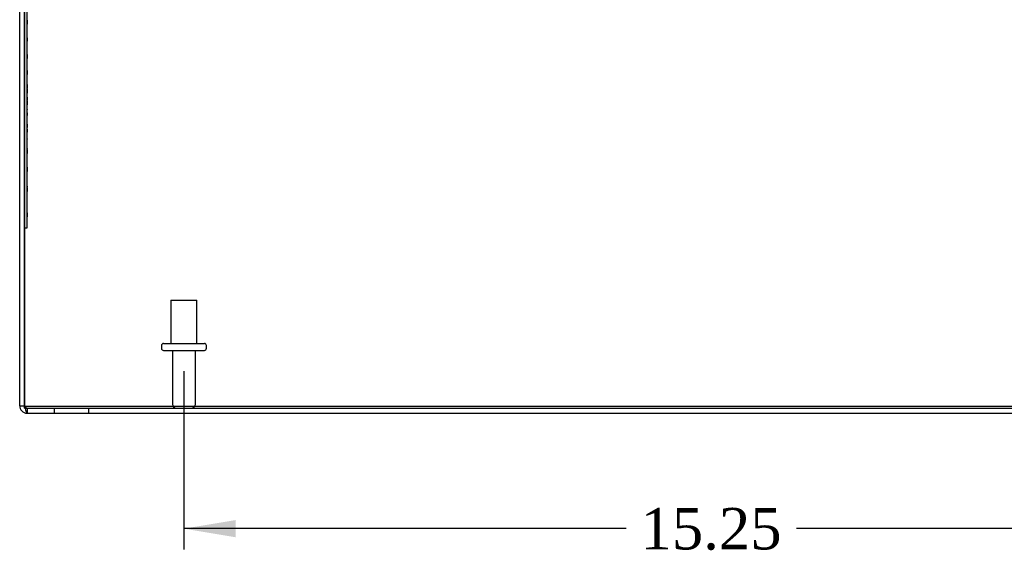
# Model space of a CAD drawing. Header units: inches. Extents: x 1 to 150, y -1 to 99.
# Tile 2 of 19: x 38 to 52, y 13 to 21. Entities that reach past the tile are written whole.
import ezdxf
from ezdxf.enums import TextEntityAlignment as Align
from ezdxf.lldxf.tags import DXFTag

# ---------------------------------------------------------------- set-up
doc = ezdxf.new("R2010")
doc.units = ezdxf.units.IN
doc.header["$MEASUREMENT"] = 0
for name, color, linetype in [('COM70706-5', 7, 'Continuous'), ('COM70709-3', 7, 'Continuous'), ('Default', 7, 'Continuous'), ('LAB86820', 7, 'Continuous'), ('STD26089', 7, 'Continuous')]:
    doc.layers.add(name, color=color, linetype=linetype)
doc.styles.add('SEACAD_Times_New_Roman', font='times.ttf')
tags = doc.linetypes.add('HIDDEN2', pattern=[0.1875, 0.125, -0.0625]).pattern_tags.tags
tags[6:7] = [DXFTag(74, 4), DXFTag(75, 0), DXFTag(340, '0'), DXFTag(46, 0.0), DXFTag(50, 0.0), DXFTag(44, 0.0), DXFTag(45, 0.0)]
tags[4:5] = [DXFTag(74, 4), DXFTag(75, 0), DXFTag(340, '0'), DXFTag(46, 0.0), DXFTag(50, 0.0), DXFTag(44, 0.0), DXFTag(45, 0.0)]
doc.dimstyles.new('HAMMOND_(STH_-_120x80)', dxfattribs={"dimtxt": 0.6, "dimasz": 0.75, "dimexe": 0.3, "dimexo": 0.3, "dimgap": 0.15, "dimtad": 0, "dimtih": 1, "dimtoh": 1, "dimzin": 0, "dimdsep": 46, "dimtxsty": 'SEACAD_Times_New_Roman', "dimblk1": '_SE_FILLED', "dimblk2": '_SE_FILLED', "dimsah": 1, "dimcen": 0.3, "dimadec": 0, "dimazin": 0, "dimtfac": 0.8, "dimtofl": 0, "dimtmove": 0, "dimatfit": 3, "dimfxl": 1, "dimtolj": 1, "dimtzin": 0, "dimarcsym": 0})

# ---------------------------------------------------------------- blocks, each defined once
blk = doc.blocks.new('SE4')
at = {"layer": 'COM70706-5', "color": 7, "linetype": 'Continuous'}
for p, q in [((38.162, 15.615), (38.162, 23.399)), ((38.234, 15.615), (38.234, 23.399)), ((38.234, 23.399), (38.234, 15.615)), ((38.162, 15.615), (38.234, 15.615)), ((38.27, 15.507), (58.054, 15.507))]:
    blk.add_line(p, q, dxfattribs=at)
at = {"layer": 'COM70706-5', "color": 7, "linetype": 'HIDDEN2'}
for p, q in [((38.27, 15.579), (58.054, 15.579)), ((38.27, 15.579), (38.27, 15.507)), ((38.662, 15.579), (38.662, 15.507)), ((39.162, 15.507), (39.162, 15.579))]:
    blk.add_line(p, q, dxfattribs=at)
at = {"layer": 'COM70706-5', "color": 7, "linetype": 'Continuous'}
for radius, end in [(0.108, 270), (0.036, 204.0223)]:
    blk.add_arc((38.27, 15.615), radius, 180, end, dxfattribs=at)
at = {"layer": 'COM70706-5', "color": 7, "linetype": 'HIDDEN2'}
blk.add_arc((38.27, 15.615), 0.036, 204.0223, 270, dxfattribs=at)
blk.add_open_spline([(38.234, 15.615), (38.237, 15.61), (38.24, 15.606), (38.246, 15.597), (38.249, 15.593), (38.255, 15.586), (38.258, 15.584), (38.264, 15.58), (38.267, 15.579), (38.27, 15.579)], degree=3, knots=[0, 0, 0, 0, 0.25, 0.25, 0.5, 0.5, 0.75, 0.75, 1, 1, 1, 1], dxfattribs=at)
at = {"layer": 'COM70706-5', "color": 7, "linetype": 'Continuous'}
blk.add_open_spline([(38.234, 15.615), (38.237, 15.601), (38.24, 15.587), (38.246, 15.561), (38.249, 15.549), (38.255, 15.529), (38.258, 15.521), (38.264, 15.51), (38.267, 15.507), (38.27, 15.507)], degree=3, knots=[0, 0, 0, 0, 0.25, 0.25, 0.5, 0.5, 0.75, 0.75, 1, 1, 1, 1], dxfattribs=at)
at = {"layer": 'COM70709-3', "color": 7, "linetype": 'HIDDEN2'}
for p, q in [((38.234, 15.578), (38.234, 15.615)), ((38.234, 15.608), (58.09, 15.608)), ((38.234, 15.578), (58.09, 15.578))]:
    blk.add_line(p, q, dxfattribs=at)
at = {"layer": 'LAB86820', "color": 7, "linetype": 'HIDDEN2'}
for p, q in [((38.264, 21.435), (38.264, 18.185)), ((38.27, 21.196), (38.264, 21.196)), ((38.27, 21.185), (38.264, 21.185)), ((38.264, 21.148), (38.27, 21.148)), ((38.264, 21.137), (38.27, 21.137)), ((38.269, 21.125), (38.264, 21.125)), ((38.269, 21.115), (38.264, 21.115)), ((38.269, 21.114), (38.264, 21.114)), ((38.269, 21.084), (38.264, 21.084)), ((38.269, 21.074), (38.264, 21.074)), ((38.269, 21.196), (38.269, 21.137)), ((38.269, 21.114), (38.269, 21.125)), ((38.269, 21.084), (38.269, 21.114)), ((38.269, 21.074), (38.269, 21.084)), ((38.269, 21.064), (38.264, 21.064)), ((38.269, 21.055), (38.264, 21.055)), ((38.269, 21.044), (38.264, 21.044)), ((38.269, 21.032), (38.264, 21.032)), ((38.269, 21.029), (38.264, 21.029)), ((38.269, 21.027), (38.264, 21.027)), ((38.269, 21.024), (38.264, 21.024)), ((38.269, 21.022), (38.264, 21.022)), ((38.269, 21.013), (38.264, 21.013)), ((38.269, 21.011), (38.264, 21.011)), ((38.27, 21.001), (38.264, 21.001)), ((38.269, 20.999), (38.264, 20.999)), ((38.269, 20.998), (38.264, 20.998)), ((38.27, 20.99), (38.264, 20.99)), ((38.269, 20.988), (38.264, 20.988)), ((38.264, 20.962), (38.27, 20.962)), ((38.269, 20.956), (38.264, 20.956)), ((38.264, 20.956), (38.27, 20.956)), ((38.269, 20.955), (38.264, 20.955)), ((38.264, 20.955), (38.27, 20.955)), ((38.264, 20.951), (38.27, 20.951)), ((38.269, 20.945), (38.264, 20.945)), ((38.27, 20.94), (38.264, 20.94)), ((38.269, 20.929), (38.264, 20.929)), ((38.27, 20.929), (38.264, 20.929)), ((38.269, 20.928), (38.264, 20.928)), ((38.269, 21.055), (38.269, 21.064)), ((38.269, 21.044), (38.269, 21.055)), ((38.269, 21.032), (38.269, 21.044)), ((38.269, 21.027), (38.269, 21.029)), ((38.269, 21.013), (38.269, 21.024)), ((38.269, 20.945), (38.269, 20.999)), ((38.269, 20.94), (38.269, 20.892)), ((38.269, 20.888), (38.269, 20.929)), ((38.269, 20.919), (38.264, 20.919)), ((38.269, 20.893), (38.264, 20.893)), ((38.269, 20.893), (38.264, 20.893)), ((38.269, 20.889), (38.264, 20.889)), ((38.269, 20.888), (38.264, 20.888)), ((38.269, 20.882), (38.264, 20.882)), ((38.269, 20.882), (38.264, 20.882)), ((38.264, 20.882), (38.27, 20.882)), ((38.269, 20.878), (38.264, 20.878)), ((38.269, 20.873), (38.264, 20.873)), ((38.27, 20.871), (38.264, 20.871)), ((38.269, 20.862), (38.264, 20.862)), ((38.269, 20.861), (38.264, 20.861)), ((38.27, 20.861), (38.264, 20.861)), ((38.269, 20.852), (38.264, 20.852)), ((38.269, 20.851), (38.264, 20.851)), ((38.269, 20.833), (38.264, 20.833)), ((38.269, 20.831), (38.264, 20.831)), ((38.264, 20.831), (38.27, 20.831)), ((38.269, 20.827), (38.264, 20.827)), ((38.27, 20.825), (38.264, 20.825)), ((38.269, 20.823), (38.264, 20.823)), ((38.269, 20.823), (38.264, 20.823)), ((38.264, 20.82), (38.27, 20.82)), ((38.27, 20.813), (38.264, 20.813)), ((38.269, 20.812), (38.264, 20.812)), ((38.269, 20.807), (38.264, 20.807)), ((38.269, 20.797), (38.264, 20.797)), ((38.269, 20.878), (38.269, 20.888)), ((38.269, 20.866), (38.269, 20.873)), ((38.269, 20.851), (38.269, 20.861)), ((38.269, 20.831), (38.269, 20.851)), ((38.269, 20.833), (38.269, 20.847)), ((38.269, 20.827), (38.269, 20.831)), ((38.269, 20.78), (38.269, 20.825)), ((38.269, 20.82), (38.269, 20.822)), ((38.27, 20.785), (38.264, 20.785)), ((38.269, 20.783), (38.264, 20.783)), ((38.269, 20.782), (38.264, 20.782)), ((38.269, 20.781), (38.264, 20.781)), ((38.269, 20.781), (38.264, 20.781)), ((38.264, 20.781), (38.264, 20.781)), ((38.269, 20.78), (38.264, 20.78)), ((38.269, 20.778), (38.264, 20.778)), ((38.27, 20.774), (38.264, 20.774)), ((38.269, 20.772), (38.264, 20.772)), ((38.269, 20.767), (38.264, 20.767)), ((38.269, 20.76), (38.264, 20.76)), ((38.269, 20.752), (38.264, 20.752)), ((38.269, 20.741), (38.264, 20.741)), ((38.269, 20.74), (38.264, 20.74)), ((38.269, 20.739), (38.264, 20.739)), ((38.264, 20.739), (38.27, 20.739)), ((38.269, 20.73), (38.264, 20.73)), ((38.269, 20.729), (38.264, 20.729)), ((38.269, 20.729), (38.264, 20.729)), ((38.269, 20.719), (38.264, 20.719)), ((38.269, 20.713), (38.264, 20.713)), ((38.269, 20.709), (38.264, 20.709)), ((38.269, 20.704), (38.264, 20.704)), ((38.269, 20.703), (38.264, 20.703)), ((38.27, 20.697), (38.264, 20.697)), ((38.27, 20.686), (38.264, 20.686)), ((38.269, 20.672), (38.264, 20.672)), ((38.269, 20.662), (38.264, 20.662)), ((38.264, 20.649), (38.27, 20.649)), ((38.269, 20.781), (38.27, 20.781)), ((38.269, 20.778), (38.269, 20.78)), ((38.269, 20.767), (38.269, 20.778)), ((38.269, 20.752), (38.269, 20.76)), ((38.269, 20.729), (38.269, 20.752)), ((38.269, 20.709), (38.269, 20.719)), ((38.269, 20.703), (38.269, 20.709)), ((38.269, 20.697), (38.269, 20.638)), ((38.269, 20.672), (38.269, 20.686)), ((38.264, 20.638), (38.27, 20.638)), ((38.269, 20.625), (38.264, 20.625)), ((38.269, 20.616), (38.264, 20.616)), ((38.269, 20.615), (38.264, 20.615)), ((38.27, 20.614), (38.264, 20.614)), ((38.27, 20.602), (38.264, 20.602)), ((38.269, 20.585), (38.264, 20.585)), ((38.269, 20.574), (38.264, 20.574)), ((38.269, 20.55), (38.264, 20.55)), ((38.269, 20.548), (38.264, 20.548)), ((38.269, 20.538), (38.264, 20.538)), ((38.269, 20.537), (38.264, 20.537)), ((38.27, 20.528), (38.264, 20.528)), ((38.27, 20.527), (38.264, 20.527)), ((38.269, 20.516), (38.264, 20.516)), ((38.269, 20.516), (38.264, 20.516)), ((38.27, 20.516), (38.264, 20.516)), ((38.269, 20.615), (38.269, 20.625)), ((38.269, 20.585), (38.269, 20.615)), ((38.269, 20.589), (38.269, 20.614)), ((38.269, 20.574), (38.269, 20.585)), ((38.269, 20.537), (38.269, 20.57)), ((38.269, 20.472), (38.269, 20.527)), ((38.269, 20.484), (38.264, 20.484)), ((38.269, 20.483), (38.264, 20.483)), ((38.269, 20.481), (38.264, 20.481)), ((38.269, 20.481), (38.264, 20.481)), ((38.269, 20.473), (38.264, 20.473)), ((38.269, 20.472), (38.264, 20.472)), ((38.269, 20.47), (38.264, 20.47)), ((38.269, 20.47), (38.264, 20.47)), ((38.264, 20.47), (38.27, 20.47)), ((38.27, 20.467), (38.264, 20.467)), ((38.269, 20.456), (38.264, 20.456)), ((38.269, 20.456), (38.264, 20.456)), ((38.269, 20.455), (38.264, 20.455)), ((38.269, 20.447), (38.264, 20.447)), ((38.269, 20.446), (38.264, 20.446)), ((38.269, 20.426), (38.264, 20.426)), ((38.269, 20.422), (38.264, 20.422)), ((38.269, 20.422), (38.264, 20.422)), ((38.269, 20.42), (38.264, 20.42)), ((38.269, 20.42), (38.264, 20.42)), ((38.269, 20.414), (38.264, 20.414)), ((38.269, 20.409), (38.264, 20.409)), ((38.269, 20.409), (38.264, 20.409)), ((38.264, 20.409), (38.27, 20.409)), ((38.269, 20.404), (38.264, 20.404)), ((38.269, 20.395), (38.264, 20.395)), ((38.269, 20.393), (38.264, 20.393)), ((38.269, 20.391), (38.264, 20.391)), ((38.269, 20.386), (38.264, 20.386)), ((38.269, 20.385), (38.264, 20.385)), ((38.269, 20.382), (38.264, 20.382)), ((38.269, 20.372), (38.264, 20.372)), ((38.269, 20.365), (38.264, 20.365)), ((38.269, 20.362), (38.264, 20.362)), ((38.269, 20.362), (38.264, 20.362)), ((38.269, 20.361), (38.264, 20.361)), ((38.269, 20.467), (38.269, 20.409)), ((38.269, 20.426), (38.269, 20.446)), ((38.269, 20.391), (38.269, 20.414)), ((38.269, 20.385), (38.269, 20.395)), ((38.269, 20.365), (38.269, 20.385)), ((38.269, 20.362), (38.269, 20.365)), ((38.269, 20.361), (38.269, 20.362)), ((38.269, 20.353), (38.269, 20.361)), ((38.269, 20.353), (38.264, 20.353)), ((38.269, 20.353), (38.264, 20.353)), ((38.269, 20.343), (38.264, 20.343)), ((38.269, 20.342), (38.264, 20.342)), ((38.269, 20.332), (38.264, 20.332)), ((38.269, 20.33), (38.264, 20.33)), ((38.269, 20.33), (38.264, 20.33)), ((38.269, 20.327), (38.264, 20.327)), ((38.269, 20.325), (38.264, 20.325)), ((38.269, 20.321), (38.264, 20.321)), ((38.269, 20.321), (38.264, 20.321)), ((38.269, 20.311), (38.264, 20.311)), ((38.269, 20.311), (38.264, 20.311)), ((38.269, 20.301), (38.264, 20.301)), ((38.27, 20.298), (38.264, 20.298)), ((38.269, 20.292), (38.264, 20.292)), ((38.269, 20.287), (38.264, 20.287)), ((38.269, 20.286), (38.264, 20.286)), ((38.269, 20.281), (38.264, 20.281)), ((38.269, 20.269), (38.264, 20.269)), ((38.269, 20.266), (38.264, 20.266)), ((38.269, 20.264), (38.264, 20.264)), ((38.27, 20.264), (38.264, 20.264)), ((38.269, 20.253), (38.264, 20.253)), ((38.269, 20.253), (38.264, 20.253)), ((38.269, 20.251), (38.264, 20.251)), ((38.269, 20.251), (38.264, 20.251)), ((38.269, 20.24), (38.264, 20.24)), ((38.269, 20.24), (38.264, 20.24)), ((38.264, 20.24), (38.27, 20.24)), ((38.27, 20.231), (38.264, 20.231)), ((38.27, 20.22), (38.264, 20.22)), ((38.269, 20.218), (38.264, 20.218)), ((38.269, 20.217), (38.264, 20.217)), ((38.269, 20.353), (38.269, 20.353)), ((38.269, 20.33), (38.269, 20.353)), ((38.269, 20.325), (38.269, 20.327)), ((38.269, 20.321), (38.269, 20.321)), ((38.269, 20.311), (38.269, 20.321)), ((38.269, 20.292), (38.269, 20.301)), ((38.269, 20.281), (38.269, 20.292)), ((38.269, 20.269), (38.269, 20.281)), ((38.269, 20.264), (38.269, 20.207)), ((38.269, 20.26), (38.269, 20.24)), ((38.269, 20.207), (38.264, 20.207)), ((38.269, 20.206), (38.264, 20.206)), ((38.264, 20.206), (38.27, 20.206)), ((38.27, 20.197), (38.264, 20.197)), ((38.269, 20.187), (38.264, 20.187)), ((38.269, 20.186), (38.264, 20.186)), ((38.269, 20.186), (38.264, 20.186)), ((38.264, 20.186), (38.27, 20.186)), ((38.269, 20.185), (38.264, 20.185)), ((38.269, 20.176), (38.264, 20.176)), ((38.269, 20.15), (38.264, 20.15)), ((38.269, 20.15), (38.264, 20.15)), ((38.269, 20.139), (38.264, 20.139)), ((38.269, 20.139), (38.264, 20.139)), ((38.264, 20.139), (38.27, 20.139)), ((38.269, 20.133), (38.264, 20.133)), ((38.269, 20.123), (38.264, 20.123)), ((38.269, 20.113), (38.264, 20.113)), ((38.269, 20.1), (38.264, 20.1)), ((38.269, 20.097), (38.264, 20.097)), ((38.269, 20.096), (38.264, 20.096)), ((38.27, 20.096), (38.264, 20.096)), ((38.269, 20.092), (38.264, 20.092)), ((38.27, 20.085), (38.264, 20.085)), ((38.27, 20.083), (38.264, 20.083)), ((38.269, 20.082), (38.264, 20.082)), ((38.269, 20.081), (38.264, 20.081)), ((38.269, 20.186), (38.269, 20.202)), ((38.269, 20.197), (38.269, 20.139)), ((38.269, 20.123), (38.269, 20.133)), ((38.269, 20.113), (38.269, 20.123)), ((38.269, 20.1), (38.269, 20.113)), ((38.269, 20.081), (38.269, 20.092)), ((38.269, 20.081), (38.269, 20.037)), ((38.264, 20.048), (38.27, 20.048)), ((38.264, 20.048), (38.27, 20.048)), ((38.264, 20.037), (38.27, 20.037)), ((38.264, 20.037), (38.27, 20.037)), ((38.27, 20.028), (38.264, 20.028)), ((38.269, 20.024), (38.264, 20.024)), ((38.27, 20.017), (38.264, 20.017)), ((38.269, 20.015), (38.264, 20.015)), ((38.269, 20.014), (38.264, 20.014)), ((38.269, 19.994), (38.264, 19.994)), ((38.269, 19.991), (38.264, 19.991)), ((38.264, 19.98), (38.27, 19.98)), ((38.264, 19.969), (38.27, 19.969)), ((38.27, 19.957), (38.264, 19.957)), ((38.269, 19.953), (38.264, 19.953)), ((38.27, 19.95), (38.264, 19.95)), ((38.269, 19.946), (38.264, 19.946)), ((38.269, 19.942), (38.264, 19.942)), ((38.27, 19.939), (38.264, 19.939)), ((38.269, 20.028), (38.269, 19.969)), ((38.269, 19.994), (38.269, 20.014)), ((38.269, 19.915), (38.269, 19.957)), ((38.269, 19.916), (38.264, 19.916)), ((38.269, 19.915), (38.264, 19.915)), ((38.269, 19.906), (38.264, 19.906)), ((38.269, 19.897), (38.264, 19.897)), ((38.264, 19.895), (38.27, 19.895)), ((38.269, 19.889), (38.264, 19.889)), ((38.269, 19.886), (38.264, 19.886)), ((38.264, 19.884), (38.27, 19.884)), ((38.269, 19.88), (38.264, 19.88)), ((38.269, 19.879), (38.264, 19.879)), ((38.269, 19.869), (38.264, 19.869)), ((38.269, 19.86), (38.264, 19.86)), ((38.27, 19.86), (38.264, 19.86)), ((38.269, 19.859), (38.264, 19.859)), ((38.269, 19.859), (38.264, 19.859)), ((38.269, 19.855), (38.264, 19.855)), ((38.264, 19.826), (38.27, 19.826)), ((38.269, 19.815), (38.264, 19.815)), ((38.264, 19.815), (38.27, 19.815)), ((38.269, 19.805), (38.264, 19.805)), ((38.269, 19.802), (38.264, 19.802)), ((38.269, 19.791), (38.264, 19.791)), ((38.269, 19.79), (38.264, 19.79)), ((38.269, 19.906), (38.269, 19.915)), ((38.269, 19.884), (38.269, 19.902)), ((38.269, 19.899), (38.269, 19.895)), ((38.269, 19.879), (38.269, 19.889)), ((38.269, 19.859), (38.269, 19.879)), ((38.269, 19.855), (38.269, 19.859)), ((38.269, 19.852), (38.269, 19.815)), ((38.269, 19.805), (38.269, 19.815)), ((38.269, 19.791), (38.269, 19.802)), ((38.269, 19.788), (38.269, 19.79)), ((38.269, 19.788), (38.264, 19.788)), ((38.269, 19.781), (38.264, 19.781)), ((38.269, 19.778), (38.264, 19.778)), ((38.27, 19.778), (38.264, 19.778)), ((38.269, 19.776), (38.264, 19.776)), ((38.27, 19.768), (38.264, 19.768)), ((38.27, 19.767), (38.264, 19.767)), ((38.269, 19.766), (38.264, 19.766)), ((38.269, 19.766), (38.264, 19.766)), ((38.27, 19.757), (38.264, 19.757)), ((38.269, 19.756), (38.264, 19.756)), ((38.269, 19.734), (38.264, 19.734)), ((38.269, 19.734), (38.264, 19.734)), ((38.269, 19.734), (38.264, 19.734)), ((38.264, 19.734), (38.264, 19.734)), ((38.269, 19.731), (38.264, 19.731)), ((38.269, 19.724), (38.264, 19.724)), ((38.269, 19.724), (38.264, 19.724)), ((38.269, 19.724), (38.264, 19.724)), ((38.264, 19.724), (38.264, 19.724)), ((38.269, 19.721), (38.264, 19.721)), ((38.269, 19.72), (38.264, 19.72)), ((38.269, 19.711), (38.264, 19.711)), ((38.269, 19.71), (38.264, 19.71)), ((38.27, 19.71), (38.264, 19.71)), ((38.269, 19.701), (38.264, 19.701)), ((38.27, 19.699), (38.264, 19.699)), ((38.269, 19.697), (38.264, 19.697)), ((38.269, 19.688), (38.264, 19.688)), ((38.27, 19.688), (38.264, 19.688)), ((38.269, 19.687), (38.264, 19.687)), ((38.269, 19.672), (38.264, 19.672)), ((38.264, 19.67), (38.27, 19.67)), ((38.269, 19.661), (38.264, 19.661)), ((38.264, 19.659), (38.27, 19.659)), ((38.264, 19.654), (38.27, 19.654)), ((38.269, 19.646), (38.264, 19.646)), ((38.269, 19.781), (38.269, 19.788)), ((38.269, 19.778), (38.269, 19.781)), ((38.269, 19.775), (38.269, 19.778)), ((38.269, 19.724), (38.269, 19.768)), ((38.269, 19.734), (38.27, 19.734)), ((38.269, 19.721), (38.269, 19.724)), ((38.269, 19.724), (38.27, 19.724)), ((38.269, 19.71), (38.269, 19.721)), ((38.269, 19.702), (38.269, 19.711)), ((38.269, 19.687), (38.269, 19.697)), ((38.269, 19.687), (38.269, 19.643)), ((38.269, 19.659), (38.269, 19.683)), ((38.269, 19.636), (38.269, 19.646)), ((38.264, 19.643), (38.27, 19.643)), ((38.269, 19.636), (38.264, 19.636)), ((38.269, 19.63), (38.264, 19.63)), ((38.269, 19.62), (38.264, 19.62)), ((38.27, 19.62), (38.264, 19.62)), ((38.269, 19.619), (38.264, 19.619)), ((38.269, 19.606), (38.264, 19.606)), ((38.269, 19.595), (38.264, 19.595)), ((38.264, 19.595), (38.264, 19.595)), ((38.264, 19.586), (38.27, 19.586)), ((38.264, 19.575), (38.27, 19.575)), ((38.269, 19.562), (38.264, 19.562)), ((38.269, 19.551), (38.264, 19.551)), ((38.269, 19.551), (38.264, 19.551)), ((38.269, 19.545), (38.264, 19.545)), ((38.269, 19.537), (38.264, 19.537)), ((38.269, 19.535), (38.264, 19.535)), ((38.269, 19.524), (38.264, 19.524)), ((38.27, 19.511), (38.264, 19.511)), ((38.269, 19.635), (38.269, 19.636)), ((38.269, 19.619), (38.269, 19.63)), ((38.269, 19.619), (38.269, 19.575)), ((38.269, 19.606), (38.269, 19.616)), ((38.269, 19.595), (38.27, 19.595)), ((38.269, 19.551), (38.269, 19.562)), ((38.269, 19.535), (38.269, 19.551)), ((38.269, 19.524), (38.269, 19.535)), ((38.269, 19.504), (38.269, 19.524)), ((38.269, 19.456), (38.269, 19.511)), ((38.27, 19.5), (38.264, 19.5)), ((38.269, 19.497), (38.264, 19.497)), ((38.269, 19.483), (38.264, 19.483)), ((38.269, 19.482), (38.264, 19.482)), ((38.27, 19.475), (38.264, 19.475)), ((38.269, 19.468), (38.264, 19.468)), ((38.269, 19.467), (38.264, 19.467)), ((38.27, 19.464), (38.264, 19.464)), ((38.269, 19.457), (38.264, 19.457)), ((38.269, 19.456), (38.264, 19.456)), ((38.27, 19.451), (38.264, 19.451)), ((38.269, 19.449), (38.264, 19.449)), ((38.27, 19.439), (38.264, 19.439)), ((38.269, 19.438), (38.264, 19.438)), ((38.264, 19.427), (38.27, 19.427)), ((38.264, 19.416), (38.27, 19.416)), ((38.269, 19.407), (38.264, 19.407)), ((38.269, 19.406), (38.264, 19.406)), ((38.269, 19.406), (38.264, 19.406)), ((38.264, 19.406), (38.264, 19.406)), ((38.269, 19.404), (38.264, 19.404)), ((38.269, 19.403), (38.264, 19.403)), ((38.269, 19.394), (38.264, 19.394)), ((38.269, 19.393), (38.264, 19.393)), ((38.269, 19.393), (38.264, 19.393)), ((38.269, 19.386), (38.264, 19.386)), ((38.269, 19.378), (38.264, 19.378)), ((38.269, 19.367), (38.264, 19.367)), ((38.269, 19.363), (38.264, 19.363)), ((38.269, 19.475), (38.269, 19.474)), ((38.269, 19.406), (38.269, 19.451)), ((38.269, 19.404), (38.269, 19.406)), ((38.269, 19.406), (38.27, 19.406)), ((38.269, 19.393), (38.269, 19.404)), ((38.269, 19.39), (38.269, 19.393)), ((38.269, 19.378), (38.269, 19.386)), ((38.269, 19.355), (38.269, 19.378)), ((38.269, 19.356), (38.264, 19.356)), ((38.269, 19.355), (38.264, 19.355)), ((38.269, 19.352), (38.264, 19.352)), ((38.269, 19.346), (38.264, 19.346)), ((38.27, 19.339), (38.264, 19.339)), ((38.269, 19.335), (38.264, 19.335)), ((38.269, 19.328), (38.264, 19.328)), ((38.269, 19.328), (38.264, 19.328)), ((38.27, 19.323), (38.264, 19.323)), ((38.27, 19.312), (38.264, 19.312)), ((38.269, 19.293), (38.264, 19.293)), ((38.269, 19.292), (38.264, 19.292)), ((38.269, 19.282), (38.264, 19.282)), ((38.269, 19.281), (38.264, 19.281)), ((38.264, 19.275), (38.27, 19.275)), ((38.264, 19.264), (38.27, 19.264)), ((38.269, 19.251), (38.264, 19.251)), ((38.269, 19.242), (38.264, 19.242)), ((38.269, 19.241), (38.264, 19.241)), ((38.27, 19.238), (38.264, 19.238)), ((38.269, 19.236), (38.264, 19.236)), ((38.27, 19.227), (38.264, 19.227)), ((38.269, 19.226), (38.264, 19.226)), ((38.269, 19.335), (38.269, 19.346)), ((38.269, 19.339), (38.269, 19.331)), ((38.269, 19.323), (38.269, 19.264)), ((38.269, 19.241), (38.269, 19.251)), ((38.269, 19.211), (38.269, 19.241)), ((38.269, 19.215), (38.269, 19.238)), ((38.269, 19.211), (38.264, 19.211)), ((38.269, 19.2), (38.264, 19.2)), ((38.269, 19.194), (38.264, 19.194)), ((38.269, 19.194), (38.264, 19.194)), ((38.264, 19.194), (38.264, 19.194)), ((38.269, 19.193), (38.264, 19.193)), ((38.269, 19.191), (38.264, 19.191)), ((38.269, 19.18), (38.264, 19.18)), ((38.269, 19.167), (38.264, 19.167)), ((38.269, 19.158), (38.264, 19.158)), ((38.27, 19.158), (38.264, 19.158)), ((38.269, 19.157), (38.264, 19.157)), ((38.27, 19.154), (38.264, 19.154)), ((38.27, 19.143), (38.264, 19.143)), ((38.264, 19.123), (38.27, 19.123)), ((38.264, 19.112), (38.27, 19.112)), ((38.269, 19.11), (38.264, 19.11)), ((38.269, 19.109), (38.264, 19.109)), ((38.264, 19.109), (38.27, 19.109)), ((38.269, 19.099), (38.264, 19.099)), ((38.269, 19.099), (38.264, 19.099)), ((38.269, 19.09), (38.264, 19.09)), ((38.27, 19.09), (38.264, 19.09)), ((38.269, 19.089), (38.264, 19.089)), ((38.269, 19.085), (38.264, 19.085)), ((38.269, 19.082), (38.264, 19.082)), ((38.269, 19.2), (38.269, 19.211)), ((38.269, 19.194), (38.27, 19.194)), ((38.269, 19.191), (38.269, 19.193)), ((38.269, 19.18), (38.269, 19.191)), ((38.269, 19.157), (38.269, 19.167)), ((38.269, 19.109), (38.269, 19.154)), ((38.269, 19.099), (38.269, 19.109)), ((38.269, 19.089), (38.269, 19.099)), ((38.269, 19.082), (38.269, 19.085)), ((38.269, 19.076), (38.269, 19.082)), ((38.269, 19.076), (38.264, 19.076)), ((38.269, 19.073), (38.264, 19.073)), ((38.27, 19.063), (38.264, 19.063)), ((38.264, 19.055), (38.27, 19.055)), ((38.269, 19.052), (38.264, 19.052)), ((38.269, 19.051), (38.264, 19.051)), ((38.264, 19.044), (38.27, 19.044)), ((38.269, 19.032), (38.264, 19.032)), ((38.269, 19.021), (38.264, 19.021)), ((38.269, 19.016), (38.264, 19.016)), ((38.269, 19.016), (38.264, 19.016)), ((38.269, 19.005), (38.264, 19.005)), ((38.269, 19.005), (38.264, 19.005)), ((38.264, 19.005), (38.27, 19.005)), ((38.269, 19.004), (38.264, 19.004)), ((38.27, 18.995), (38.264, 18.995)), ((38.269, 18.994), (38.264, 18.994)), ((38.27, 18.984), (38.264, 18.984)), ((38.27, 18.981), (38.264, 18.981)), ((38.27, 18.97), (38.264, 18.97)), ((38.269, 18.951), (38.264, 18.951)), ((38.269, 18.95), (38.264, 18.95)), ((38.269, 18.941), (38.264, 18.941)), ((38.269, 18.94), (38.264, 18.94)), ((38.269, 18.937), (38.264, 18.937)), ((38.269, 18.936), (38.264, 18.936)), ((38.269, 19.073), (38.269, 19.076)), ((38.269, 19.069), (38.269, 19.044)), ((38.269, 19.063), (38.269, 19.005)), ((38.269, 18.994), (38.269, 19.004)), ((38.269, 18.94), (38.269, 18.995)), ((38.269, 18.931), (38.264, 18.931)), ((38.269, 18.927), (38.264, 18.927)), ((38.269, 18.926), (38.264, 18.926)), ((38.269, 18.92), (38.264, 18.92)), ((38.27, 18.92), (38.264, 18.92)), ((38.269, 18.918), (38.264, 18.918)), ((38.27, 18.909), (38.264, 18.909)), ((38.269, 18.908), (38.264, 18.908)), ((38.27, 18.907), (38.264, 18.907)), ((38.269, 18.905), (38.264, 18.905)), ((38.27, 18.896), (38.264, 18.896)), ((38.269, 18.895), (38.264, 18.895)), ((38.269, 18.876), (38.264, 18.876)), ((38.269, 18.876), (38.264, 18.876)), ((38.269, 18.876), (38.264, 18.876)), ((38.264, 18.876), (38.264, 18.876)), ((38.269, 18.873), (38.264, 18.873)), ((38.269, 18.863), (38.264, 18.863)), ((38.269, 18.863), (38.264, 18.863)), ((38.269, 18.863), (38.264, 18.863)), ((38.264, 18.863), (38.264, 18.863)), ((38.269, 18.862), (38.264, 18.862)), ((38.269, 18.86), (38.264, 18.86)), ((38.269, 18.855), (38.264, 18.855)), ((38.269, 18.849), (38.264, 18.849)), ((38.269, 18.847), (38.264, 18.847)), ((38.269, 18.837), (38.264, 18.837)), ((38.269, 18.836), (38.264, 18.836)), ((38.269, 18.827), (38.264, 18.827)), ((38.27, 18.827), (38.264, 18.827)), ((38.269, 18.826), (38.264, 18.826)), ((38.269, 18.826), (38.264, 18.826)), ((38.269, 18.825), (38.264, 18.825)), ((38.269, 18.815), (38.264, 18.815)), ((38.269, 18.805), (38.264, 18.805)), ((38.264, 18.793), (38.27, 18.793)), ((38.27, 18.792), (38.264, 18.792)), ((38.269, 18.92), (38.269, 18.931)), ((38.269, 18.926), (38.269, 18.93)), ((38.269, 18.909), (38.269, 18.92)), ((38.269, 18.863), (38.269, 18.907)), ((38.269, 18.876), (38.269, 18.891)), ((38.269, 18.876), (38.27, 18.876)), ((38.269, 18.86), (38.269, 18.863)), ((38.269, 18.863), (38.27, 18.863)), ((38.269, 18.849), (38.269, 18.86)), ((38.269, 18.847), (38.269, 18.849)), ((38.269, 18.843), (38.269, 18.847)), ((38.269, 18.827), (38.269, 18.836)), ((38.269, 18.782), (38.269, 18.827)), ((38.269, 18.792), (38.269, 18.784)), ((38.264, 18.782), (38.27, 18.782)), ((38.27, 18.781), (38.264, 18.781)), ((38.27, 18.773), (38.264, 18.773)), ((38.27, 18.761), (38.264, 18.761)), ((38.264, 18.745), (38.27, 18.745)), ((38.264, 18.734), (38.27, 18.734)), ((38.264, 18.725), (38.27, 18.725)), ((38.269, 18.721), (38.264, 18.721)), ((38.264, 18.714), (38.27, 18.714)), ((38.269, 18.711), (38.264, 18.711)), ((38.269, 18.71), (38.264, 18.71)), ((38.27, 18.701), (38.264, 18.701)), ((38.269, 18.69), (38.264, 18.69)), ((38.269, 18.68), (38.264, 18.68)), ((38.269, 18.67), (38.264, 18.67)), ((38.269, 18.661), (38.264, 18.661)), ((38.269, 18.659), (38.264, 18.659)), ((38.269, 18.658), (38.264, 18.658)), ((38.27, 18.656), (38.264, 18.656)), ((38.269, 18.65), (38.264, 18.65)), ((38.269, 18.773), (38.269, 18.714)), ((38.269, 18.68), (38.269, 18.71)), ((38.269, 18.659), (38.269, 18.701)), ((38.269, 18.65), (38.269, 18.659)), ((38.269, 18.647), (38.264, 18.647)), ((38.27, 18.645), (38.264, 18.645)), ((38.269, 18.638), (38.264, 18.638)), ((38.27, 18.636), (38.264, 18.636)), ((38.269, 18.627), (38.264, 18.627)), ((38.27, 18.625), (38.264, 18.625)), ((38.269, 18.618), (38.264, 18.618)), ((38.264, 18.616), (38.27, 18.616)), ((38.269, 18.608), (38.264, 18.608)), ((38.264, 18.605), (38.27, 18.605)), ((38.269, 18.598), (38.264, 18.598)), ((38.264, 18.596), (38.27, 18.596)), ((38.269, 18.588), (38.264, 18.588)), ((38.264, 18.585), (38.27, 18.585)), ((38.269, 18.577), (38.264, 18.577)), ((38.27, 18.575), (38.264, 18.575)), ((38.269, 18.566), (38.264, 18.566)), ((38.27, 18.564), (38.264, 18.564)), ((38.269, 18.537), (38.264, 18.537)), ((38.264, 18.535), (38.27, 18.535)), ((38.269, 18.527), (38.264, 18.527)), ((38.264, 18.524), (38.27, 18.524)), ((38.27, 18.512), (38.264, 18.512)), ((38.269, 18.585), (38.269, 18.638)), ((38.269, 18.524), (38.269, 18.577)), ((38.269, 18.47), (38.269, 18.512)), ((38.269, 18.501), (38.264, 18.501)), ((38.269, 18.471), (38.264, 18.471)), ((38.269, 18.47), (38.264, 18.47)), ((38.269, 18.461), (38.264, 18.461)), ((38.269, 18.444), (38.264, 18.444)), ((38.269, 18.434), (38.264, 18.434)), ((38.269, 18.433), (38.264, 18.433)), ((38.269, 18.414), (38.264, 18.414)), ((38.269, 18.41), (38.264, 18.41)), ((38.27, 18.407), (38.264, 18.407)), ((38.269, 18.396), (38.264, 18.396)), ((38.269, 18.396), (38.264, 18.396)), ((38.269, 18.461), (38.269, 18.47)), ((38.269, 18.433), (38.269, 18.444)), ((38.269, 18.414), (38.269, 18.433)), ((38.269, 18.41), (38.269, 18.414)), ((38.269, 18.407), (38.269, 18.35)), ((38.269, 18.361), (38.264, 18.361)), ((38.269, 18.361), (38.264, 18.361)), ((38.269, 18.35), (38.264, 18.35)), ((38.269, 18.349), (38.264, 18.349)), ((38.264, 18.349), (38.27, 18.349)), ((38.264, 18.185), (38.234, 18.185))]:
    blk.add_line(p, q, dxfattribs=at)
at = {"layer": 'LAB86820', "color": 7, "linetype": 'Continuous'}
blk.add_line((38.234, 18.185), (38.234, 18.185), dxfattribs=at)
at = {"layer": 'STD26089', "color": 7, "linetype": 'HIDDEN2'}
for p, q in [((40.35, 17.141), (40.725, 17.141)), ((40.35, 17.141), (40.35, 16.516)), ((40.725, 16.516), (40.725, 17.141)), ((40.242, 16.516), (40.832, 16.516)), ((40.212, 16.486), (40.212, 16.446)), ((40.242, 16.416), (40.832, 16.416)), ((40.371, 16.416), (40.371, 15.639)), ((40.703, 15.639), (40.703, 16.416)), ((40.862, 16.446), (40.862, 16.486))]:
    blk.add_line(p, q, dxfattribs=at)
for centre, radius, start, end in [((40.242, 16.486), 0.03, 90, 180), ((40.832, 16.486), 0.03, 0, 90), ((40.242, 16.446), 0.03, 180, 270), ((40.832, 16.446), 0.03, 270, 0), ((40.431, 15.639), 0.06, 180, 270), ((40.643, 15.639), 0.06, 270, 0)]:
    blk.add_arc(centre, radius, start, end, dxfattribs=at)
blk = doc.blocks.new('DMBLK15')
at = {"layer": 'Default', "linetype": 'Continuous', "transparency": 16777216}
for points in [[(41.287, 13.711), (41.287, 13.961), (40.537, 13.836)], [(55.037, 13.711), (55.787, 13.836), (55.037, 13.961)]]:
    blk.add_hatch(color=7, dxfattribs=at).paths.add_polyline_path(points)
at = {"layer": 'Default', "color": 7, "linetype": 'Continuous', "transparency": 16777216}
for p, q in [((40.537, 16.116), (40.537, 13.536)), ((55.787, 16.116), (55.787, 13.536)), ((46.929, 13.836), (40.537, 13.836)), ((55.787, 13.836), (49.396, 13.836))]:
    blk.add_line(p, q, dxfattribs=at)
at = {"layer": 'Default', "color": 7, "linetype": 'Continuous', "transparency": 16777216, "style": 'SEACAD_Times_New_Roman'}
blk.add_text('15.25', height=0.6, dxfattribs=at).set_placement((47.139, 14.136), align=Align.TOP_LEFT)
blk = doc.blocks.new('_SE_FILLED')
at = {"color": 0}
blk.add_line((0, 0), (-1, 0), dxfattribs=at)
blk.add_solid([(0, 0), (-1, -0.1665), (-1, 0.1665), (0, 0)], dxfattribs=at)

msp = doc.modelspace()

# ---------------------------------------------------------------- block references
at = {"layer": 'Default'}
msp.add_blockref('SE4', (0, 0), dxfattribs=at)

# ---------------------------------------------------------------- dimensions: what is measured, and where the dimension line sits
at = {"layer": 'Default', "color": 7, "linetype": 'Continuous'}
dim = msp.add_linear_dim(base=(40.537, 13.836), p1=(55.787, 16.416), p2=(40.537, 16.416), text='\\A1;<>', dimstyle='HAMMOND_(STH_-_120x80)', dxfattribs=at)
dim.commit()
dim.dimension.update_dxf_attribs({"geometry": 'DMBLK15', "text_midpoint": (48.162, 13.836), "dimtype": 160})

doc.saveas('drawing.dxf')
